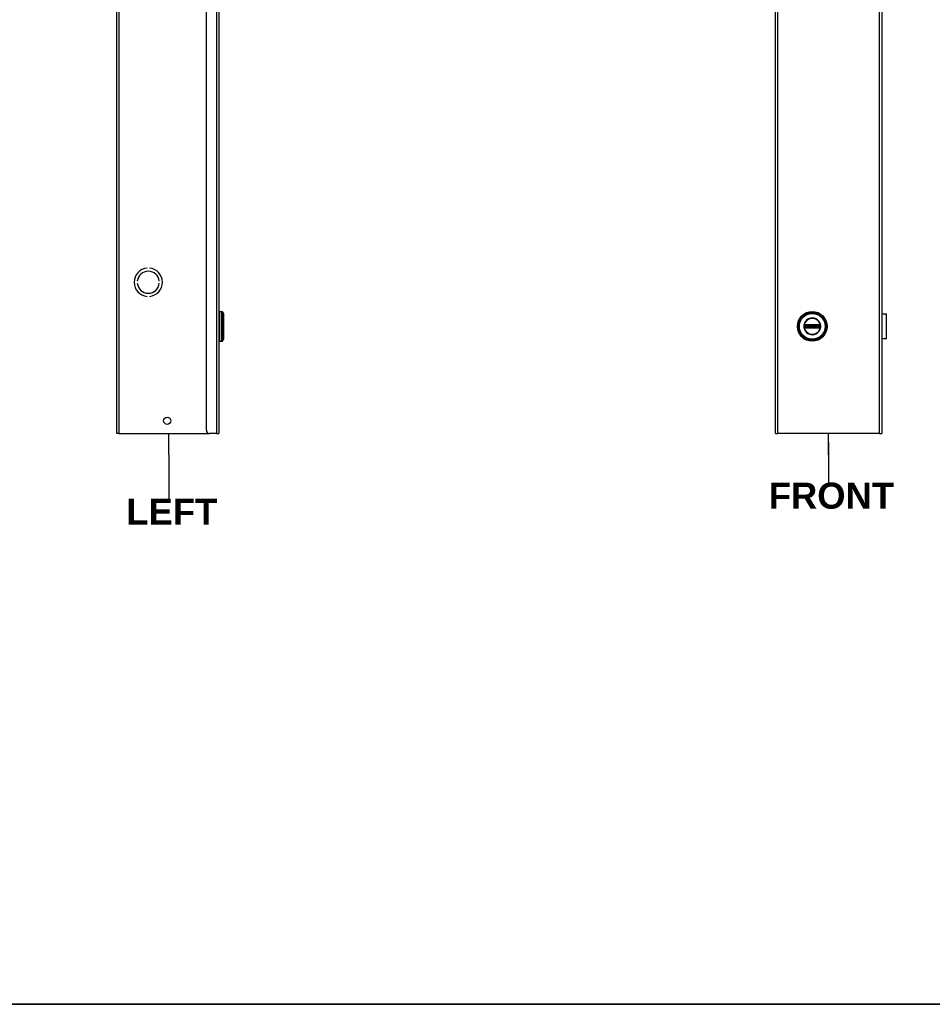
# Model space of a CAD drawing. Header units: inches. Extents: x 0 to 187, y -11 to 121.
# Tile 5 of 20: x 47 to 94, y 3 to 54. Entities that reach past the tile are written whole.
import ezdxf

# ---------------------------------------------------------------- set-up
doc = ezdxf.new("R2010")
doc.units = ezdxf.units.IN
doc.header["$LTSCALE"] = 11.188006
doc.header["$MEASUREMENT"] = 0
doc.layers.get('0').update_dxf_attribs({"lineweight": 25})
for name, color, linetype, lineweight in [('Sketch Geometry(ANSI)', 7, 'Continuous', 25), ('Symbols(ANSI)', 7, 'Continuous', 25), ('Visible Edges(ANSI)', 7, 'Continuous', 25), ('Visible Tangent Edges(ANSI)', 7, 'Continuous', 25)]:
    doc.layers.add(name, color=color, linetype=linetype, lineweight=lineweight)
doc.styles.add('Current-ANSI', font='arial.ttf')
doc.styles.add('Dimension-ANSI', font='arialbd.ttf')

# ---------------------------------------------------------------- blocks, each defined once
blk = doc.blocks.new('Datum Identifier1')
at = {"layer": 'Symbols(ANSI)', "color": 7, "linetype": 'Continuous', "lineweight": 25}
for p, q in [((7.9435, 2.7866), (7.9435, 2.885)), ((7.9435, 2.7866), (7.9435, 2.8446)), ((7.9435, 2.8446), (7.9435, 2.6605))]:
    blk.add_line(p, q, dxfattribs=at)
at = {"layer": 'Symbols(ANSI)', "color": 7, "insert": (7.6676, 2.5365), "char_height": 0.12, "attachment_point": 7, "style": 'Dimension-ANSI'}
blk.add_mtext('FRONT', dxfattribs=at)
blk = doc.blocks.new('Datum Identifier5')
at = {"layer": 'Symbols(ANSI)', "color": 7, "linetype": 'Continuous', "lineweight": 25}
for p, q in [((4.9036, 2.7866), (4.9036, 2.885)), ((4.9036, 2.7866), (4.9036, 2.7685)), ((4.9036, 2.7685), (4.9036, 2.5844))]:
    blk.add_line(p, q, dxfattribs=at)
at = {"layer": 'Symbols(ANSI)', "color": 7, "insert": (4.7076, 2.4644), "char_height": 0.12, "attachment_point": 7, "style": 'Dimension-ANSI'}
blk.add_mtext('LEFT', dxfattribs=at)
blk = doc.blocks.new('Borders 1_EXM - B (Inch)')
at = {"layer": 'Sketch Geometry(ANSI)', "linetype": 'Continuous', "lineweight": 35}
blk.add_line((0.5625, 0.2545), (16.4375, 0.2545), dxfattribs=at)
at = {"layer": 'Symbols(ANSI)', "color": 7, "style": 'Current-ANSI'}
blk.add_attdef('FILENAME_AND_PATH_001', (6.2084, 10.718), '', height=0.09, dxfattribs=at)

msp = doc.modelspace()

# ---------------------------------------------------------------- linework, layer by layer
at = {"layer": 'Visible Edges(ANSI)'}
for p, q in [((52.1752, 32.2775), (52.1752, 94.6106)), ((56.7918, 32.4398), (56.7918, 94.4483)), ((57.4411, 94.6106), (57.4411, 32.2775)), ((86.132, 32.2775), (86.132, 94.6106)), ((91.6121, 94.6106), (91.6121, 32.2775)), ((53.7336, 40.7967), (53.7336, 40.7965)), ((53.8634, 40.7965), (53.8634, 40.7967)), ((53.2329, 40.121), (53.2327, 40.121)), ((54.3643, 40.121), (54.3641, 40.121)), ((53.2327, 40.0172), (53.2329, 40.0172)), ((54.3641, 40.0172), (54.3643, 40.0172)), ((53.7336, 39.3417), (53.7336, 39.3415)), ((53.8634, 39.3415), (53.8634, 39.3417)), ((57.4667, 38.5634), (57.5843, 38.5634)), ((57.6763, 38.4622), (57.6763, 37.1309)), ((91.6121, 38.4356), (91.8534, 38.4356)), ((91.8534, 37.1575), (91.8534, 38.4356)), ((91.6152, 38.0394), (91.6121, 38.0394)), ((91.6121, 37.9895), (91.6152, 37.9895)), ((91.6152, 37.6035), (91.6121, 37.6035)), ((91.6152, 38.0394), (91.6152, 37.9895)), ((91.6152, 37.6035), (91.6152, 37.5537)), ((91.6121, 37.5537), (91.6152, 37.5537)), ((91.8534, 37.1575), (91.6121, 37.1575)), ((57.4667, 37.0296), (57.5843, 37.0296)), ((52.2869, 32.2775), (52.1752, 32.2775)), ((52.2869, 32.2775), (56.9541, 32.2775)), ((57.3294, 32.2775), (56.9541, 32.2775)), ((57.3294, 32.2775), (57.4411, 32.2775)), ((86.132, 32.2775), (86.2437, 32.2775)), ((91.5005, 32.2775), (86.2437, 32.2775)), ((91.5005, 32.2775), (91.6121, 32.2775))]:
    msp.add_line(p, q, dxfattribs=at)
for centre, radius in [((88.028, 37.7965), 0.7669), ((54.7725, 32.9268), 0.1825)]:
    msp.add_circle(centre, radius, dxfattribs=at)
for centre, radius, start, end in [((53.7985, 40.0691), 0.7305, 95.09969, 264.90031), ((53.7985, 40.0691), 0.7303, 95.1006, 264.8994), ((53.7985, 40.0691), 0.5681, 5.2458, 174.7542), ((53.7985, 40.0691), 0.568, 5.247, 174.753), ((53.7985, 40.0691), 0.7305, 275.09969, 84.90031), ((53.7985, 40.0691), 0.7303, 275.1006, 84.8994), ((53.7985, 40.0691), 0.5681, 185.2458, 354.7542), ((53.7985, 40.0691), 0.568, 185.247, 354.753), ((57.4667, 38.5379), 0.0256, 90, 180), ((57.5843, 38.5123), 0.0511, 14.29354, 90), ((57.6586, 38.5312), 0.0256, 194.29354, 244.1695), ((57.6252, 38.4622), 0.0511, 0, 64.1695), ((57.4667, 37.0552), 0.0256, 180, 270), ((57.5843, 37.0808), 0.0511, 270, 345.70646), ((57.6586, 37.0618), 0.0256, 115.8305, 165.70646), ((57.6252, 37.1309), 0.0511, 295.8305, 0), ((56.9541, 32.4398), 0.1623, 180, 270)]:
    msp.add_arc(centre, radius, start, end, dxfattribs=at)
at = {"layer": 'Visible Tangent Edges(ANSI)'}
for p, q in [((52.2869, 94.6106), (52.2869, 32.2775)), ((57.3294, 32.2775), (57.3294, 94.6106)), ((86.2437, 94.6106), (86.2437, 32.2775)), ((91.5005, 32.2775), (91.5005, 94.6106)), ((57.4667, 38.5634), (57.4667, 37.0296)), ((57.5843, 37.0296), (57.5843, 38.5634)), ((57.6338, 37.0681), (57.6338, 38.5249)), ((57.6474, 38.5082), (57.6474, 37.0848)), ((87.6066, 37.7965), (87.5945, 37.7965)), ((87.6171, 37.7356), (87.6256, 37.7426)), ((87.62, 37.8261), (87.6295, 37.8261)), ((87.62, 37.7669), (87.6295, 37.7669)), ((87.6234, 37.8473), (87.633, 37.8417)), ((87.633, 37.7513), (87.6234, 37.7458)), ((87.6266, 37.8655), (87.6321, 37.856)), ((87.6266, 37.7275), (87.6321, 37.7371)), ((87.6295, 37.7669), (87.6295, 37.8261)), ((87.6405, 37.8261), (87.6295, 37.8261)), ((87.6405, 37.7669), (87.6295, 37.7669)), ((87.6377, 37.8464), (87.6321, 37.856)), ((87.6321, 37.7371), (87.6377, 37.7467)), ((87.6405, 37.7669), (87.6405, 37.8261)), ((87.6405, 37.8261), (87.6441, 37.8225)), ((87.6441, 37.7705), (87.6405, 37.7669)), ((87.6438, 37.8703), (87.6439, 37.8592)), ((87.6439, 37.7339), (87.6438, 37.7228)), ((87.6569, 37.8225), (87.6441, 37.8225)), ((87.6441, 37.8225), (87.6441, 37.7705)), ((87.6441, 37.7705), (87.6569, 37.7705)), ((87.6533, 37.8704), (87.6533, 37.8592)), ((88.4027, 37.8704), (87.6533, 37.8704)), ((87.6533, 37.8592), (88.4027, 37.8592)), ((87.6533, 37.8592), (87.6533, 37.8499)), ((87.6533, 37.8499), (88.4027, 37.8499)), ((87.6533, 37.8389), (87.6533, 37.8499)), ((87.6533, 37.8389), (88.4027, 37.8389)), ((87.6569, 37.8353), (87.6533, 37.8389)), ((87.6533, 37.7542), (87.6569, 37.7578)), ((88.4027, 37.7542), (87.6533, 37.7542)), ((87.6533, 37.7432), (87.6533, 37.7542)), ((88.4027, 37.7432), (87.6533, 37.7432)), ((87.6533, 37.7338), (87.6533, 37.7432)), ((87.6533, 37.7338), (87.6533, 37.7227)), ((88.4027, 37.7338), (87.6533, 37.7338)), ((87.6533, 37.7227), (88.4027, 37.7227)), ((88.3991, 37.8353), (87.6569, 37.8353)), ((87.6569, 37.8353), (87.6569, 37.8225)), ((87.6569, 37.8225), (88.3991, 37.8225)), ((87.6569, 37.7705), (87.6569, 37.8225)), ((88.3991, 37.7705), (87.6569, 37.7705)), ((87.6569, 37.7705), (87.6569, 37.7578)), ((87.6569, 37.7578), (88.3991, 37.7578)), ((88.4027, 37.8389), (88.3991, 37.8353)), ((88.3991, 37.8225), (88.3991, 37.8353)), ((88.3991, 37.8225), (88.3991, 37.7705)), ((88.4119, 37.8225), (88.3991, 37.8225)), ((88.3991, 37.7578), (88.3991, 37.7705)), ((88.3991, 37.7705), (88.4119, 37.7705)), ((88.3991, 37.7578), (88.4027, 37.7542)), ((88.4027, 37.8704), (88.4027, 37.8592)), ((88.4027, 37.8592), (88.4027, 37.8499)), ((88.4027, 37.8389), (88.4027, 37.8499)), ((88.4027, 37.7432), (88.4027, 37.7542)), ((88.4027, 37.7338), (88.4027, 37.7432)), ((88.4027, 37.7338), (88.4027, 37.7227)), ((88.4119, 37.8225), (88.4155, 37.8261)), ((88.4119, 37.7705), (88.4119, 37.8225)), ((88.4155, 37.7669), (88.4119, 37.7705)), ((88.4122, 37.8703), (88.412, 37.8592)), ((88.412, 37.7339), (88.4122, 37.7228)), ((88.4264, 37.8261), (88.4155, 37.8261)), ((88.4155, 37.8261), (88.4155, 37.7669)), ((88.4264, 37.7669), (88.4155, 37.7669)), ((88.4238, 37.856), (88.4183, 37.8464)), ((88.4183, 37.7467), (88.4238, 37.7371)), ((88.4229, 37.8417), (88.4326, 37.8473)), ((88.4326, 37.7458), (88.4229, 37.7513)), ((88.4238, 37.856), (88.4294, 37.8655)), ((88.4238, 37.7371), (88.4294, 37.7275)), ((88.436, 37.8261), (88.4264, 37.8261)), ((88.4264, 37.8261), (88.4264, 37.7669)), ((88.436, 37.7669), (88.4264, 37.7669)), ((88.4389, 37.8574), (88.4303, 37.8504)), ((88.4303, 37.7426), (88.4389, 37.7356)), ((91.6152, 37.9895), (91.6152, 37.6035))]:
    msp.add_line(p, q, dxfattribs=at)
at = {"layer": 'Visible Tangent Edges(ANSI)', "flags": 128}
for points in [[(87.5945, 37.7965), (87.6034, 37.7094), (87.6296, 37.6256), (87.6722, 37.549), (87.7294, 37.4823), (87.7987, 37.4287), (87.8775, 37.39), (87.9624, 37.3682), (88.0499, 37.3641), (88.1366, 37.3773), (88.219, 37.4075), (88.2934, 37.454), (88.3568, 37.5146), (88.4069, 37.5865), (88.4416, 37.667), (88.4592, 37.7531), (88.4589, 37.8408), (88.4413, 37.9266), (88.4068, 38.0073), (88.3564, 38.0792), (88.2927, 38.1396), (88.2184, 38.1859), (88.1362, 38.2162), (88.0494, 38.2293), (87.9617, 38.2249), (87.8767, 38.2027), (87.7981, 38.1639), (87.7289, 38.1103), (87.6719, 38.0436), (87.6294, 37.9669), (87.6033, 37.8834), (87.5945, 37.7965)], [(87.6066, 37.7965), (87.6151, 37.881), (87.6405, 37.9622), (87.6818, 38.0368), (87.7372, 38.1015), (87.8045, 38.1537), (87.8809, 38.1914), (87.9635, 38.213), (88.0488, 38.2173), (88.1332, 38.2045), (88.2131, 38.1751), (88.2853, 38.13), (88.3473, 38.0714), (88.3963, 38.0014), (88.4298, 37.923), (88.4469, 37.8395), (88.4472, 37.7543), (88.4301, 37.6706), (88.3963, 37.5924), (88.3476, 37.5225), (88.2861, 37.4635), (88.2137, 37.4183), (88.1336, 37.3889), (88.0493, 37.3761), (87.9642, 37.3802), (87.8817, 37.4013), (87.8051, 37.4389), (87.7377, 37.4911), (87.6821, 37.5559), (87.6407, 37.6303), (87.6152, 37.7118), (87.6066, 37.7965)], [(87.612, 37.8259), (87.6119, 37.8235), (87.6118, 37.821), (87.6117, 37.8186), (87.6116, 37.8161), (87.6116, 37.8137), (87.6115, 37.8112), (87.6115, 37.8088), (87.6114, 37.8063), (87.6114, 37.8039), (87.6114, 37.8014), (87.6114, 37.799), (87.6113, 37.7965), (87.6114, 37.7941), (87.6114, 37.7916), (87.6114, 37.7892), (87.6114, 37.7867), (87.6115, 37.7843), (87.6115, 37.7818), (87.6116, 37.7794), (87.6116, 37.7769), (87.6117, 37.7745), (87.6118, 37.772), (87.6119, 37.7696), (87.612, 37.7672)], [(87.6125, 37.8353), (87.6125, 37.8349), (87.6124, 37.8345), (87.6124, 37.8341), (87.6124, 37.8337), (87.6124, 37.8333), (87.6123, 37.8329), (87.6123, 37.8325), (87.6123, 37.8322), (87.6123, 37.8318), (87.6122, 37.8314), (87.6122, 37.831), (87.6122, 37.8306), (87.6122, 37.8302), (87.6122, 37.8298), (87.6121, 37.8294), (87.6121, 37.829), (87.6121, 37.8286), (87.6121, 37.8283), (87.6121, 37.8279), (87.612, 37.8275), (87.612, 37.8271), (87.612, 37.8267), (87.612, 37.8263), (87.612, 37.8259)], [(87.612, 37.7672), (87.612, 37.7668), (87.612, 37.7664), (87.612, 37.766), (87.612, 37.7656), (87.6121, 37.7652), (87.6121, 37.7648), (87.6121, 37.7644), (87.6121, 37.764), (87.6121, 37.7637), (87.6122, 37.7633), (87.6122, 37.7629), (87.6122, 37.7625), (87.6122, 37.7621), (87.6122, 37.7617), (87.6123, 37.7613), (87.6123, 37.7609), (87.6123, 37.7605), (87.6123, 37.7601), (87.6124, 37.7598), (87.6124, 37.7594), (87.6124, 37.759), (87.6124, 37.7586), (87.6125, 37.7582), (87.6125, 37.7578)], [(87.6155, 37.8526), (87.6153, 37.852), (87.6151, 37.8513), (87.615, 37.8506), (87.6148, 37.8499), (87.6146, 37.8492), (87.6144, 37.8485), (87.6143, 37.8478), (87.6141, 37.8471), (87.614, 37.8464), (87.6138, 37.8457), (87.6137, 37.845), (87.6135, 37.8442), (87.6134, 37.8435), (87.6133, 37.8428), (87.6132, 37.842), (87.6131, 37.8413), (87.613, 37.8405), (87.6129, 37.8398), (87.6128, 37.839), (87.6127, 37.8383), (87.6126, 37.8375), (87.6126, 37.8368), (87.6125, 37.836), (87.6125, 37.8353)], [(87.6125, 37.7578), (87.6125, 37.7571), (87.6126, 37.7563), (87.6126, 37.7556), (87.6127, 37.7548), (87.6128, 37.7541), (87.6129, 37.7533), (87.613, 37.7526), (87.6131, 37.7518), (87.6132, 37.7511), (87.6133, 37.7503), (87.6134, 37.7496), (87.6136, 37.7489), (87.6137, 37.7481), (87.6138, 37.7474), (87.614, 37.7467), (87.6141, 37.746), (87.6143, 37.7453), (87.6144, 37.7445), (87.6146, 37.7438), (87.6148, 37.7432), (87.615, 37.7425), (87.6151, 37.7418), (87.6153, 37.7411), (87.6155, 37.7404)], [(87.6171, 37.8574), (87.617, 37.8572), (87.6169, 37.8571), (87.6169, 37.8569), (87.6168, 37.8567), (87.6167, 37.8565), (87.6167, 37.8563), (87.6166, 37.8561), (87.6165, 37.8559), (87.6165, 37.8557), (87.6164, 37.8555), (87.6163, 37.8553), (87.6163, 37.8551), (87.6162, 37.8549), (87.6161, 37.8547), (87.6161, 37.8545), (87.616, 37.8543), (87.6159, 37.8541), (87.6159, 37.8539), (87.6158, 37.8537), (87.6158, 37.8535), (87.6157, 37.8533), (87.6156, 37.8531), (87.6156, 37.8529), (87.6155, 37.8526)], [(87.6155, 37.7404), (87.6156, 37.7402), (87.6156, 37.74), (87.6157, 37.7398), (87.6158, 37.7396), (87.6158, 37.7394), (87.6159, 37.7392), (87.6159, 37.739), (87.616, 37.7388), (87.6161, 37.7386), (87.6161, 37.7384), (87.6162, 37.7382), (87.6163, 37.738), (87.6163, 37.7378), (87.6164, 37.7376), (87.6165, 37.7374), (87.6165, 37.7372), (87.6166, 37.737), (87.6167, 37.7368), (87.6167, 37.7366), (87.6168, 37.7364), (87.6169, 37.7362), (87.6169, 37.736), (87.617, 37.7358), (87.6171, 37.7356)], [(87.6266, 37.8655), (87.6261, 37.8653), (87.6257, 37.865), (87.6253, 37.8647), (87.6248, 37.8644), (87.6244, 37.8641), (87.6239, 37.8638), (87.6235, 37.8635), (87.6231, 37.8632), (87.6227, 37.8629), (87.6223, 37.8626), (87.6219, 37.8623), (87.6215, 37.8619), (87.6211, 37.8616), (87.6207, 37.8612), (87.6203, 37.8609), (87.6199, 37.8605), (87.6195, 37.8601), (87.6192, 37.8598), (87.6188, 37.8594), (87.6184, 37.859), (87.6181, 37.8586), (87.6178, 37.8582), (87.6174, 37.8578), (87.6171, 37.8574)], [(87.6171, 37.7356), (87.6174, 37.7352), (87.6177, 37.7348), (87.6181, 37.7344), (87.6184, 37.7341), (87.6188, 37.7337), (87.6192, 37.7333), (87.6195, 37.7329), (87.6199, 37.7326), (87.6203, 37.7322), (87.6207, 37.7319), (87.6211, 37.7315), (87.6215, 37.7312), (87.6219, 37.7308), (87.6223, 37.7305), (87.6227, 37.7302), (87.6231, 37.7299), (87.6235, 37.7295), (87.6239, 37.7292), (87.6244, 37.7289), (87.6248, 37.7286), (87.6253, 37.7284), (87.6257, 37.7281), (87.6261, 37.7278), (87.6266, 37.7275)], [(87.62, 37.8355), (87.62, 37.836), (87.62, 37.8365), (87.6201, 37.837), (87.6201, 37.8376), (87.6201, 37.8381), (87.6202, 37.8386), (87.6203, 37.8391), (87.6204, 37.8396), (87.6205, 37.8401), (87.6206, 37.8407), (87.6207, 37.8412), (87.6209, 37.8417), (87.621, 37.8422), (87.6212, 37.8426), (87.6214, 37.8431), (87.6216, 37.8436), (87.6218, 37.8441), (87.622, 37.8446), (87.6222, 37.845), (87.6224, 37.8455), (87.6227, 37.846), (87.6229, 37.8464), (87.6232, 37.8469), (87.6234, 37.8473)], [(87.62, 37.8261), (87.62, 37.8265), (87.62, 37.8269), (87.62, 37.8273), (87.62, 37.8277), (87.62, 37.8281), (87.62, 37.8284), (87.62, 37.8288), (87.62, 37.8292), (87.62, 37.8296), (87.62, 37.83), (87.62, 37.8304), (87.62, 37.8307), (87.62, 37.8311), (87.62, 37.8315), (87.62, 37.8319), (87.62, 37.8323), (87.62, 37.8327), (87.62, 37.8331), (87.62, 37.8335), (87.62, 37.8339), (87.62, 37.8343), (87.62, 37.8347), (87.62, 37.8351), (87.62, 37.8355)], [(87.62, 37.7669), (87.62, 37.7694), (87.62, 37.7719), (87.6201, 37.7743), (87.6201, 37.7768), (87.6201, 37.7793), (87.6201, 37.7817), (87.6201, 37.7842), (87.6201, 37.7867), (87.6201, 37.7891), (87.6201, 37.7916), (87.6201, 37.7941), (87.6201, 37.7965), (87.6201, 37.799), (87.6201, 37.8015), (87.6201, 37.8039), (87.6201, 37.8064), (87.6201, 37.8089), (87.6201, 37.8113), (87.6201, 37.8138), (87.6201, 37.8163), (87.6201, 37.8187), (87.62, 37.8212), (87.62, 37.8237), (87.62, 37.8261)], [(87.62, 37.7576), (87.62, 37.758), (87.62, 37.7584), (87.62, 37.7588), (87.62, 37.7592), (87.62, 37.7596), (87.62, 37.76), (87.62, 37.7604), (87.62, 37.7608), (87.62, 37.7612), (87.62, 37.7616), (87.62, 37.7619), (87.62, 37.7623), (87.62, 37.7627), (87.62, 37.7631), (87.62, 37.7635), (87.62, 37.7639), (87.62, 37.7643), (87.62, 37.7646), (87.62, 37.765), (87.62, 37.7654), (87.62, 37.7658), (87.62, 37.7662), (87.62, 37.7666), (87.62, 37.7669)], [(87.6234, 37.7458), (87.6232, 37.7462), (87.6229, 37.7467), (87.6227, 37.7471), (87.6224, 37.7476), (87.6222, 37.748), (87.622, 37.7485), (87.6218, 37.749), (87.6216, 37.7495), (87.6214, 37.75), (87.6212, 37.7504), (87.6211, 37.7509), (87.6209, 37.7514), (87.6208, 37.7519), (87.6206, 37.7524), (87.6205, 37.7529), (87.6204, 37.7535), (87.6203, 37.754), (87.6202, 37.7545), (87.6202, 37.755), (87.6201, 37.7555), (87.6201, 37.756), (87.62, 37.7566), (87.62, 37.7571), (87.62, 37.7576)], [(87.6234, 37.8473), (87.6235, 37.8474), (87.6236, 37.8476), (87.6237, 37.8477), (87.6238, 37.8478), (87.6238, 37.848), (87.6239, 37.8481), (87.624, 37.8482), (87.6241, 37.8484), (87.6242, 37.8485), (87.6243, 37.8486), (87.6244, 37.8488), (87.6245, 37.8489), (87.6246, 37.849), (87.6247, 37.8492), (87.6248, 37.8493), (87.6249, 37.8494), (87.6249, 37.8496), (87.625, 37.8497), (87.6251, 37.8498), (87.6252, 37.8499), (87.6253, 37.8501), (87.6254, 37.8502), (87.6255, 37.8503), (87.6256, 37.8504)], [(87.6256, 37.7426), (87.6255, 37.7428), (87.6254, 37.7429), (87.6253, 37.743), (87.6252, 37.7431), (87.6251, 37.7433), (87.625, 37.7434), (87.6249, 37.7435), (87.6249, 37.7437), (87.6248, 37.7438), (87.6247, 37.7439), (87.6246, 37.744), (87.6245, 37.7442), (87.6244, 37.7443), (87.6243, 37.7444), (87.6242, 37.7446), (87.6241, 37.7447), (87.624, 37.7448), (87.6239, 37.745), (87.6238, 37.7451), (87.6238, 37.7452), (87.6237, 37.7454), (87.6236, 37.7455), (87.6235, 37.7456), (87.6234, 37.7458)], [(87.6256, 37.8504), (87.6259, 37.8507), (87.6261, 37.851), (87.6263, 37.8512), (87.6266, 37.8515), (87.6268, 37.8518), (87.6271, 37.852), (87.6273, 37.8523), (87.6276, 37.8525), (87.6278, 37.8528), (87.6281, 37.853), (87.6284, 37.8533), (87.6286, 37.8535), (87.6289, 37.8537), (87.6292, 37.8539), (87.6295, 37.8542), (87.6298, 37.8544), (87.63, 37.8546), (87.6303, 37.8548), (87.6306, 37.855), (87.6309, 37.8552), (87.6312, 37.8554), (87.6315, 37.8556), (87.6318, 37.8558), (87.6321, 37.856)], [(87.6321, 37.7371), (87.6318, 37.7373), (87.6315, 37.7375), (87.6312, 37.7377), (87.6309, 37.7379), (87.6306, 37.7381), (87.6303, 37.7383), (87.63, 37.7385), (87.6298, 37.7387), (87.6295, 37.7389), (87.6292, 37.7391), (87.6289, 37.7394), (87.6286, 37.7396), (87.6284, 37.7398), (87.6281, 37.7401), (87.6278, 37.7403), (87.6276, 37.7406), (87.6273, 37.7408), (87.6271, 37.7411), (87.6268, 37.7413), (87.6266, 37.7416), (87.6263, 37.7418), (87.6261, 37.7421), (87.6259, 37.7424), (87.6256, 37.7426)], [(87.6438, 37.8703), (87.643, 37.8703), (87.6423, 37.8702), (87.6415, 37.8702), (87.6408, 37.8701), (87.64, 37.87), (87.6393, 37.8699), (87.6385, 37.8698), (87.6378, 37.8697), (87.6371, 37.8695), (87.6363, 37.8694), (87.6356, 37.8692), (87.6349, 37.869), (87.6341, 37.8688), (87.6334, 37.8686), (87.6327, 37.8683), (87.632, 37.8681), (87.6313, 37.8678), (87.6306, 37.8675), (87.6299, 37.8672), (87.6292, 37.8669), (87.6286, 37.8666), (87.6279, 37.8663), (87.6272, 37.8659), (87.6266, 37.8655)], [(87.6266, 37.7275), (87.6272, 37.7272), (87.6279, 37.7268), (87.6286, 37.7265), (87.6292, 37.7262), (87.6299, 37.7258), (87.6306, 37.7255), (87.6313, 37.7253), (87.632, 37.725), (87.6327, 37.7247), (87.6334, 37.7245), (87.6342, 37.7243), (87.6349, 37.7241), (87.6356, 37.7239), (87.6363, 37.7237), (87.6371, 37.7236), (87.6378, 37.7234), (87.6386, 37.7233), (87.6393, 37.7232), (87.64, 37.7231), (87.6408, 37.723), (87.6415, 37.7229), (87.6423, 37.7229), (87.643, 37.7228), (87.6438, 37.7228)], [(87.6295, 37.8261), (87.6295, 37.8266), (87.6295, 37.827), (87.6295, 37.8274), (87.6296, 37.8278), (87.6296, 37.8282), (87.6296, 37.8286), (87.6296, 37.829), (87.6297, 37.8294), (87.6297, 37.8298), (87.6297, 37.8303), (87.6298, 37.8307), (87.6298, 37.8311), (87.6298, 37.8315), (87.6299, 37.8319), (87.6299, 37.8322), (87.63, 37.8326), (87.6301, 37.833), (87.6301, 37.8334), (87.6302, 37.8338), (87.6302, 37.8342), (87.6303, 37.8346), (87.6304, 37.8349), (87.6304, 37.8353), (87.6305, 37.8357)], [(87.6305, 37.7574), (87.6304, 37.7578), (87.6304, 37.7582), (87.6303, 37.7585), (87.6302, 37.7589), (87.6302, 37.7593), (87.6301, 37.7597), (87.6301, 37.7601), (87.63, 37.7604), (87.6299, 37.7608), (87.6299, 37.7612), (87.6298, 37.7616), (87.6298, 37.762), (87.6298, 37.7624), (87.6297, 37.7628), (87.6297, 37.7632), (87.6297, 37.7636), (87.6296, 37.764), (87.6296, 37.7645), (87.6296, 37.7649), (87.6296, 37.7653), (87.6295, 37.7657), (87.6295, 37.7661), (87.6295, 37.7665), (87.6295, 37.7669)], [(87.6305, 37.8357), (87.6306, 37.8359), (87.6306, 37.8362), (87.6307, 37.8365), (87.6308, 37.8367), (87.6308, 37.837), (87.6309, 37.8373), (87.631, 37.8375), (87.6311, 37.8378), (87.6312, 37.838), (87.6313, 37.8383), (87.6314, 37.8386), (87.6315, 37.8388), (87.6316, 37.8391), (87.6317, 37.8393), (87.6318, 37.8396), (87.6319, 37.8398), (87.6321, 37.8401), (87.6322, 37.8403), (87.6323, 37.8406), (87.6325, 37.8408), (87.6326, 37.841), (87.6327, 37.8413), (87.6329, 37.8415), (87.633, 37.8417)], [(87.633, 37.7513), (87.6329, 37.7516), (87.6327, 37.7518), (87.6326, 37.752), (87.6325, 37.7523), (87.6323, 37.7525), (87.6322, 37.7528), (87.6321, 37.753), (87.6319, 37.7533), (87.6318, 37.7535), (87.6317, 37.7538), (87.6316, 37.754), (87.6315, 37.7543), (87.6314, 37.7545), (87.6313, 37.7548), (87.6312, 37.755), (87.6311, 37.7553), (87.631, 37.7556), (87.6309, 37.7558), (87.6308, 37.7561), (87.6308, 37.7563), (87.6307, 37.7566), (87.6306, 37.7569), (87.6306, 37.7571), (87.6305, 37.7574)], [(87.6321, 37.856), (87.6326, 37.8562), (87.633, 37.8565), (87.6335, 37.8567), (87.634, 37.8569), (87.6344, 37.8571), (87.6349, 37.8573), (87.6354, 37.8575), (87.6358, 37.8577), (87.6363, 37.8579), (87.6368, 37.858), (87.6373, 37.8582), (87.6378, 37.8583), (87.6383, 37.8585), (87.6388, 37.8586), (87.6393, 37.8587), (87.6398, 37.8588), (87.6403, 37.8589), (87.6408, 37.859), (87.6414, 37.859), (87.6419, 37.8591), (87.6424, 37.8591), (87.6429, 37.8592), (87.6434, 37.8592), (87.6439, 37.8592)], [(87.6439, 37.7339), (87.6434, 37.7339), (87.6429, 37.7339), (87.6424, 37.734), (87.6419, 37.734), (87.6414, 37.7341), (87.6409, 37.7341), (87.6403, 37.7342), (87.6398, 37.7343), (87.6393, 37.7344), (87.6388, 37.7345), (87.6383, 37.7346), (87.6378, 37.7348), (87.6373, 37.7349), (87.6368, 37.735), (87.6363, 37.7352), (87.6359, 37.7354), (87.6354, 37.7356), (87.6349, 37.7358), (87.6344, 37.736), (87.634, 37.7362), (87.6335, 37.7364), (87.633, 37.7366), (87.6326, 37.7369), (87.6321, 37.7371)], [(87.6377, 37.8464), (87.6379, 37.8465), (87.6382, 37.8467), (87.6384, 37.8468), (87.6386, 37.847), (87.6389, 37.8471), (87.6391, 37.8472), (87.6394, 37.8474), (87.6396, 37.8475), (87.6399, 37.8476), (87.6401, 37.8477), (87.6404, 37.8478), (87.6406, 37.8479), (87.6409, 37.8481), (87.6411, 37.8481), (87.6414, 37.8482), (87.6416, 37.8483), (87.6419, 37.8484), (87.6422, 37.8485), (87.6424, 37.8486), (87.6427, 37.8487), (87.643, 37.8487), (87.6432, 37.8488), (87.6435, 37.8489), (87.6438, 37.8489)], [(87.6438, 37.7442), (87.6435, 37.7442), (87.6432, 37.7443), (87.643, 37.7444), (87.6427, 37.7444), (87.6424, 37.7445), (87.6422, 37.7446), (87.6419, 37.7447), (87.6416, 37.7447), (87.6414, 37.7448), (87.6411, 37.7449), (87.6409, 37.745), (87.6406, 37.7451), (87.6404, 37.7452), (87.6401, 37.7454), (87.6399, 37.7455), (87.6396, 37.7456), (87.6394, 37.7457), (87.6391, 37.7458), (87.6389, 37.746), (87.6386, 37.7461), (87.6384, 37.7463), (87.6382, 37.7464), (87.6379, 37.7465), (87.6377, 37.7467)], [(87.6533, 37.8704), (87.6529, 37.8704), (87.6525, 37.8704), (87.6521, 37.8704), (87.6517, 37.8704), (87.6513, 37.8704), (87.6509, 37.8704), (87.6505, 37.8704), (87.6501, 37.8704), (87.6497, 37.8704), (87.6493, 37.8704), (87.6489, 37.8703), (87.6485, 37.8703), (87.6481, 37.8703), (87.6477, 37.8703), (87.6473, 37.8703), (87.6469, 37.8703), (87.6466, 37.8703), (87.6462, 37.8703), (87.6458, 37.8703), (87.6454, 37.8703), (87.645, 37.8703), (87.6446, 37.8703), (87.6442, 37.8703), (87.6438, 37.8703)], [(87.6438, 37.8489), (87.6441, 37.849), (87.6445, 37.849), (87.6449, 37.8491), (87.6453, 37.8492), (87.6456, 37.8492), (87.646, 37.8493), (87.6464, 37.8494), (87.6468, 37.8494), (87.6472, 37.8495), (87.6476, 37.8495), (87.648, 37.8496), (87.6484, 37.8496), (87.6488, 37.8497), (87.6492, 37.8497), (87.6496, 37.8497), (87.65, 37.8498), (87.6504, 37.8498), (87.6508, 37.8498), (87.6512, 37.8498), (87.6516, 37.8499), (87.652, 37.8499), (87.6525, 37.8499), (87.6529, 37.8499), (87.6533, 37.8499)], [(87.6533, 37.7432), (87.6529, 37.7432), (87.6525, 37.7432), (87.652, 37.7432), (87.6516, 37.7432), (87.6512, 37.7432), (87.6508, 37.7433), (87.6504, 37.7433), (87.65, 37.7433), (87.6496, 37.7433), (87.6492, 37.7434), (87.6488, 37.7434), (87.6484, 37.7435), (87.648, 37.7435), (87.6476, 37.7436), (87.6472, 37.7436), (87.6468, 37.7437), (87.6464, 37.7437), (87.646, 37.7438), (87.6456, 37.7438), (87.6453, 37.7439), (87.6449, 37.744), (87.6445, 37.744), (87.6441, 37.7441), (87.6438, 37.7442)], [(87.6438, 37.7228), (87.6442, 37.7228), (87.6446, 37.7228), (87.645, 37.7228), (87.6454, 37.7228), (87.6458, 37.7228), (87.6462, 37.7228), (87.6466, 37.7228), (87.6469, 37.7228), (87.6473, 37.7228), (87.6477, 37.7227), (87.6481, 37.7227), (87.6485, 37.7227), (87.6489, 37.7227), (87.6493, 37.7227), (87.6497, 37.7227), (87.6501, 37.7227), (87.6505, 37.7227), (87.6509, 37.7227), (87.6513, 37.7227), (87.6517, 37.7227), (87.6521, 37.7227), (87.6525, 37.7227), (87.6529, 37.7227), (87.6533, 37.7227)], [(87.6439, 37.8592), (87.6443, 37.8592), (87.6447, 37.8592), (87.6451, 37.8592), (87.6455, 37.8592), (87.6459, 37.8592), (87.6463, 37.8592), (87.6467, 37.8592), (87.6471, 37.8592), (87.6475, 37.8592), (87.6479, 37.8592), (87.6483, 37.8592), (87.6487, 37.8592), (87.6491, 37.8592), (87.6495, 37.8592), (87.6498, 37.8592), (87.6502, 37.8592), (87.6506, 37.8592), (87.651, 37.8592), (87.6514, 37.8592), (87.6518, 37.8592), (87.6521, 37.8592), (87.6525, 37.8592), (87.6529, 37.8592), (87.6533, 37.8592)], [(87.6533, 37.7338), (87.6529, 37.7338), (87.6525, 37.7338), (87.6521, 37.7338), (87.6518, 37.7338), (87.6514, 37.7338), (87.651, 37.7338), (87.6506, 37.7338), (87.6502, 37.7338), (87.6498, 37.7339), (87.6495, 37.7339), (87.6491, 37.7339), (87.6487, 37.7339), (87.6483, 37.7339), (87.6479, 37.7339), (87.6475, 37.7339), (87.6471, 37.7339), (87.6467, 37.7339), (87.6463, 37.7339), (87.6459, 37.7339), (87.6455, 37.7339), (87.6451, 37.7339), (87.6447, 37.7339), (87.6443, 37.7339), (87.6439, 37.7339)], [(88.4122, 37.8703), (88.4118, 37.8703), (88.4114, 37.8703), (88.411, 37.8703), (88.4106, 37.8703), (88.4102, 37.8703), (88.4098, 37.8703), (88.4094, 37.8703), (88.409, 37.8703), (88.4086, 37.8703), (88.4082, 37.8703), (88.4078, 37.8703), (88.4074, 37.8703), (88.407, 37.8703), (88.4067, 37.8704), (88.4063, 37.8704), (88.4059, 37.8704), (88.4055, 37.8704), (88.4051, 37.8704), (88.4047, 37.8704), (88.4043, 37.8704), (88.4039, 37.8704), (88.4035, 37.8704), (88.4031, 37.8704), (88.4027, 37.8704)], [(88.4027, 37.8592), (88.4031, 37.8592), (88.4035, 37.8592), (88.4038, 37.8592), (88.4042, 37.8592), (88.4046, 37.8592), (88.405, 37.8592), (88.4054, 37.8592), (88.4058, 37.8592), (88.4061, 37.8592), (88.4065, 37.8592), (88.4069, 37.8592), (88.4073, 37.8592), (88.4077, 37.8592), (88.4081, 37.8592), (88.4085, 37.8592), (88.4089, 37.8592), (88.4092, 37.8592), (88.4096, 37.8592), (88.41, 37.8592), (88.4104, 37.8592), (88.4108, 37.8592), (88.4112, 37.8592), (88.4116, 37.8592), (88.412, 37.8592)], [(88.4027, 37.8499), (88.4031, 37.8499), (88.4035, 37.8499), (88.4039, 37.8499), (88.4043, 37.8499), (88.4048, 37.8498), (88.4052, 37.8498), (88.4056, 37.8498), (88.406, 37.8498), (88.4064, 37.8497), (88.4068, 37.8497), (88.4072, 37.8497), (88.4076, 37.8496), (88.408, 37.8496), (88.4084, 37.8495), (88.4088, 37.8495), (88.4092, 37.8494), (88.4096, 37.8494), (88.41, 37.8493), (88.4103, 37.8492), (88.4107, 37.8492), (88.4111, 37.8491), (88.4115, 37.849), (88.4118, 37.849), (88.4122, 37.8489)], [(88.4122, 37.7442), (88.4118, 37.7441), (88.4115, 37.744), (88.4111, 37.744), (88.4107, 37.7439), (88.4103, 37.7438), (88.41, 37.7438), (88.4096, 37.7437), (88.4092, 37.7437), (88.4088, 37.7436), (88.4084, 37.7435), (88.408, 37.7435), (88.4076, 37.7435), (88.4072, 37.7434), (88.4068, 37.7434), (88.4064, 37.7433), (88.406, 37.7433), (88.4056, 37.7433), (88.4052, 37.7433), (88.4048, 37.7432), (88.4043, 37.7432), (88.4039, 37.7432), (88.4035, 37.7432), (88.4031, 37.7432), (88.4027, 37.7432)], [(88.412, 37.7339), (88.4116, 37.7339), (88.4112, 37.7339), (88.4108, 37.7339), (88.4104, 37.7339), (88.41, 37.7339), (88.4096, 37.7339), (88.4092, 37.7339), (88.4089, 37.7339), (88.4085, 37.7339), (88.4081, 37.7339), (88.4077, 37.7339), (88.4073, 37.7339), (88.4069, 37.7339), (88.4065, 37.7339), (88.4061, 37.7339), (88.4058, 37.7338), (88.4054, 37.7338), (88.405, 37.7338), (88.4046, 37.7338), (88.4042, 37.7338), (88.4038, 37.7338), (88.4035, 37.7338), (88.4031, 37.7338), (88.4027, 37.7338)], [(88.4027, 37.7227), (88.4031, 37.7227), (88.4035, 37.7227), (88.4039, 37.7227), (88.4043, 37.7227), (88.4047, 37.7227), (88.4051, 37.7227), (88.4055, 37.7227), (88.4059, 37.7227), (88.4063, 37.7227), (88.4067, 37.7227), (88.407, 37.7227), (88.4074, 37.7227), (88.4078, 37.7227), (88.4082, 37.7227), (88.4086, 37.7228), (88.409, 37.7228), (88.4094, 37.7228), (88.4098, 37.7228), (88.4102, 37.7228), (88.4106, 37.7228), (88.411, 37.7228), (88.4114, 37.7228), (88.4118, 37.7228), (88.4122, 37.7228)], [(88.412, 37.8592), (88.4126, 37.8592), (88.4131, 37.8592), (88.4136, 37.8591), (88.4141, 37.8591), (88.4146, 37.859), (88.4151, 37.859), (88.4156, 37.8589), (88.4162, 37.8588), (88.4167, 37.8587), (88.4172, 37.8586), (88.4177, 37.8585), (88.4182, 37.8583), (88.4187, 37.8582), (88.4192, 37.858), (88.4196, 37.8579), (88.4201, 37.8577), (88.4206, 37.8575), (88.4211, 37.8573), (88.4216, 37.8571), (88.422, 37.8569), (88.4225, 37.8567), (88.4229, 37.8565), (88.4234, 37.8562), (88.4238, 37.856)], [(88.4238, 37.7371), (88.4234, 37.7369), (88.4229, 37.7366), (88.4225, 37.7364), (88.422, 37.7362), (88.4216, 37.736), (88.4211, 37.7358), (88.4206, 37.7356), (88.4201, 37.7354), (88.4197, 37.7352), (88.4192, 37.735), (88.4187, 37.7349), (88.4182, 37.7347), (88.4177, 37.7346), (88.4172, 37.7345), (88.4167, 37.7344), (88.4162, 37.7343), (88.4156, 37.7342), (88.4151, 37.7341), (88.4146, 37.7341), (88.4141, 37.734), (88.4136, 37.734), (88.4131, 37.7339), (88.4126, 37.7339), (88.412, 37.7339)], [(88.4294, 37.8655), (88.4287, 37.8659), (88.4281, 37.8663), (88.4274, 37.8666), (88.4267, 37.8669), (88.4261, 37.8672), (88.4254, 37.8675), (88.4247, 37.8678), (88.424, 37.8681), (88.4233, 37.8683), (88.4225, 37.8686), (88.4218, 37.8688), (88.4211, 37.869), (88.4204, 37.8692), (88.4197, 37.8694), (88.4189, 37.8695), (88.4182, 37.8697), (88.4174, 37.8698), (88.4167, 37.8699), (88.4159, 37.87), (88.4152, 37.8701), (88.4145, 37.8702), (88.4137, 37.8702), (88.4129, 37.8703), (88.4122, 37.8703)], [(88.4122, 37.8489), (88.4125, 37.8489), (88.4128, 37.8488), (88.413, 37.8487), (88.4133, 37.8487), (88.4135, 37.8486), (88.4138, 37.8485), (88.4141, 37.8484), (88.4143, 37.8483), (88.4146, 37.8482), (88.4149, 37.8481), (88.4151, 37.8481), (88.4154, 37.8479), (88.4156, 37.8478), (88.4159, 37.8477), (88.4161, 37.8476), (88.4164, 37.8475), (88.4166, 37.8474), (88.4169, 37.8472), (88.4171, 37.8471), (88.4173, 37.847), (88.4176, 37.8468), (88.4178, 37.8467), (88.4181, 37.8465), (88.4183, 37.8464)], [(88.4183, 37.7467), (88.4181, 37.7465), (88.4178, 37.7464), (88.4176, 37.7463), (88.4173, 37.7461), (88.4171, 37.746), (88.4169, 37.7458), (88.4166, 37.7457), (88.4164, 37.7456), (88.4161, 37.7455), (88.4159, 37.7454), (88.4156, 37.7452), (88.4154, 37.7451), (88.4151, 37.745), (88.4149, 37.7449), (88.4146, 37.7448), (88.4143, 37.7447), (88.4141, 37.7447), (88.4138, 37.7446), (88.4135, 37.7445), (88.4133, 37.7444), (88.413, 37.7444), (88.4128, 37.7443), (88.4125, 37.7442), (88.4122, 37.7442)], [(88.4122, 37.7228), (88.4129, 37.7228), (88.4137, 37.7229), (88.4144, 37.7229), (88.4152, 37.723), (88.4159, 37.7231), (88.4167, 37.7232), (88.4174, 37.7233), (88.4182, 37.7234), (88.4189, 37.7235), (88.4196, 37.7237), (88.4204, 37.7239), (88.4211, 37.7241), (88.4218, 37.7243), (88.4226, 37.7245), (88.4233, 37.7247), (88.424, 37.725), (88.4247, 37.7253), (88.4254, 37.7255), (88.4261, 37.7258), (88.4267, 37.7262), (88.4274, 37.7265), (88.4281, 37.7268), (88.4287, 37.7272), (88.4294, 37.7275)], [(88.4229, 37.8417), (88.4231, 37.8415), (88.4232, 37.8413), (88.4234, 37.841), (88.4235, 37.8408), (88.4237, 37.8406), (88.4238, 37.8403), (88.4239, 37.8401), (88.424, 37.8398), (88.4242, 37.8396), (88.4243, 37.8393), (88.4244, 37.8391), (88.4245, 37.8388), (88.4246, 37.8386), (88.4247, 37.8383), (88.4248, 37.838), (88.4249, 37.8378), (88.425, 37.8375), (88.4251, 37.8373), (88.4251, 37.837), (88.4252, 37.8367), (88.4253, 37.8365), (88.4253, 37.8362), (88.4254, 37.8359), (88.4255, 37.8357)], [(88.4255, 37.7574), (88.4254, 37.7571), (88.4253, 37.7569), (88.4253, 37.7566), (88.4252, 37.7563), (88.4251, 37.7561), (88.4251, 37.7558), (88.425, 37.7556), (88.4249, 37.7553), (88.4248, 37.755), (88.4247, 37.7548), (88.4246, 37.7545), (88.4245, 37.7543), (88.4244, 37.754), (88.4243, 37.7538), (88.4242, 37.7535), (88.424, 37.7533), (88.4239, 37.753), (88.4238, 37.7528), (88.4237, 37.7525), (88.4235, 37.7523), (88.4234, 37.752), (88.4232, 37.7518), (88.4231, 37.7516), (88.4229, 37.7513)], [(88.4238, 37.856), (88.4241, 37.8558), (88.4244, 37.8556), (88.4247, 37.8554), (88.425, 37.8552), (88.4253, 37.855), (88.4256, 37.8548), (88.4259, 37.8546), (88.4262, 37.8544), (88.4265, 37.8542), (88.4268, 37.8539), (88.4271, 37.8537), (88.4273, 37.8535), (88.4276, 37.8533), (88.4279, 37.853), (88.4281, 37.8528), (88.4284, 37.8525), (88.4287, 37.8523), (88.4289, 37.852), (88.4292, 37.8518), (88.4294, 37.8515), (88.4296, 37.8512), (88.4299, 37.851), (88.4301, 37.8507), (88.4303, 37.8504)], [(88.4303, 37.7426), (88.4301, 37.7424), (88.4299, 37.7421), (88.4296, 37.7418), (88.4294, 37.7416), (88.4292, 37.7413), (88.4289, 37.7411), (88.4287, 37.7408), (88.4284, 37.7406), (88.4281, 37.7403), (88.4279, 37.7401), (88.4276, 37.7398), (88.4273, 37.7396), (88.4271, 37.7394), (88.4268, 37.7391), (88.4265, 37.7389), (88.4262, 37.7387), (88.4259, 37.7385), (88.4256, 37.7383), (88.4253, 37.7381), (88.4251, 37.7379), (88.4248, 37.7377), (88.4244, 37.7375), (88.4241, 37.7373), (88.4238, 37.7371)], [(88.4255, 37.8357), (88.4255, 37.8353), (88.4256, 37.8349), (88.4257, 37.8346), (88.4257, 37.8342), (88.4258, 37.8338), (88.4259, 37.8334), (88.4259, 37.833), (88.426, 37.8326), (88.426, 37.8322), (88.4261, 37.8319), (88.4261, 37.8315), (88.4262, 37.8311), (88.4262, 37.8307), (88.4263, 37.8303), (88.4263, 37.8298), (88.4263, 37.8294), (88.4264, 37.829), (88.4264, 37.8286), (88.4264, 37.8282), (88.4264, 37.8278), (88.4264, 37.8274), (88.4264, 37.827), (88.4264, 37.8266), (88.4264, 37.8261)], [(88.4264, 37.7669), (88.4264, 37.7665), (88.4264, 37.7661), (88.4264, 37.7657), (88.4264, 37.7653), (88.4264, 37.7649), (88.4264, 37.7645), (88.4264, 37.764), (88.4263, 37.7636), (88.4263, 37.7632), (88.4263, 37.7628), (88.4262, 37.7624), (88.4262, 37.762), (88.4261, 37.7616), (88.4261, 37.7612), (88.426, 37.7608), (88.426, 37.7604), (88.4259, 37.7601), (88.4259, 37.7597), (88.4258, 37.7593), (88.4257, 37.7589), (88.4257, 37.7585), (88.4256, 37.7582), (88.4255, 37.7578), (88.4255, 37.7574)], [(88.4389, 37.8574), (88.4386, 37.8578), (88.4382, 37.8582), (88.4379, 37.8586), (88.4375, 37.859), (88.4372, 37.8594), (88.4368, 37.8598), (88.4364, 37.8602), (88.4361, 37.8605), (88.4357, 37.8609), (88.4353, 37.8612), (88.4349, 37.8616), (88.4345, 37.8619), (88.4341, 37.8623), (88.4337, 37.8626), (88.4333, 37.8629), (88.4329, 37.8632), (88.4324, 37.8635), (88.432, 37.8638), (88.4316, 37.8641), (88.4312, 37.8644), (88.4307, 37.8647), (88.4303, 37.865), (88.4298, 37.8653), (88.4294, 37.8655)], [(88.4294, 37.7275), (88.4298, 37.7278), (88.4303, 37.7281), (88.4307, 37.7284), (88.4312, 37.7286), (88.4316, 37.7289), (88.432, 37.7292), (88.4325, 37.7295), (88.4329, 37.7299), (88.4333, 37.7302), (88.4337, 37.7305), (88.4341, 37.7308), (88.4345, 37.7312), (88.4349, 37.7315), (88.4353, 37.7319), (88.4357, 37.7322), (88.4361, 37.7326), (88.4364, 37.7329), (88.4368, 37.7333), (88.4372, 37.7337), (88.4375, 37.7341), (88.4379, 37.7344), (88.4382, 37.7348), (88.4386, 37.7352), (88.4389, 37.7356)], [(88.4303, 37.8504), (88.4304, 37.8503), (88.4305, 37.8502), (88.4306, 37.8501), (88.4307, 37.8499), (88.4308, 37.8498), (88.4309, 37.8497), (88.431, 37.8496), (88.4311, 37.8494), (88.4312, 37.8493), (88.4313, 37.8492), (88.4314, 37.849), (88.4315, 37.8489), (88.4316, 37.8488), (88.4317, 37.8486), (88.4318, 37.8485), (88.4319, 37.8484), (88.432, 37.8482), (88.432, 37.8481), (88.4321, 37.848), (88.4322, 37.8478), (88.4323, 37.8477), (88.4324, 37.8476), (88.4325, 37.8474), (88.4326, 37.8473)], [(88.4326, 37.7458), (88.4325, 37.7456), (88.4324, 37.7455), (88.4323, 37.7454), (88.4322, 37.7452), (88.4321, 37.7451), (88.432, 37.745), (88.432, 37.7448), (88.4319, 37.7447), (88.4318, 37.7446), (88.4317, 37.7444), (88.4316, 37.7443), (88.4315, 37.7442), (88.4314, 37.744), (88.4313, 37.7439), (88.4312, 37.7438), (88.4311, 37.7437), (88.431, 37.7435), (88.4309, 37.7434), (88.4308, 37.7433), (88.4307, 37.7431), (88.4306, 37.743), (88.4305, 37.7429), (88.4304, 37.7428), (88.4303, 37.7426)], [(88.4326, 37.8473), (88.4328, 37.8469), (88.4331, 37.8464), (88.4333, 37.846), (88.4336, 37.8455), (88.4338, 37.845), (88.434, 37.8446), (88.4342, 37.8441), (88.4344, 37.8436), (88.4346, 37.8431), (88.4348, 37.8426), (88.4349, 37.8422), (88.4351, 37.8417), (88.4352, 37.8412), (88.4354, 37.8407), (88.4355, 37.8401), (88.4356, 37.8396), (88.4357, 37.8391), (88.4358, 37.8386), (88.4358, 37.8381), (88.4359, 37.8376), (88.4359, 37.837), (88.436, 37.8365), (88.436, 37.836), (88.436, 37.8355)], [(88.436, 37.7576), (88.436, 37.7571), (88.436, 37.7566), (88.4359, 37.756), (88.4359, 37.7555), (88.4358, 37.755), (88.4358, 37.7545), (88.4357, 37.754), (88.4356, 37.7535), (88.4355, 37.7529), (88.4353, 37.7524), (88.4352, 37.7519), (88.4351, 37.7514), (88.4349, 37.7509), (88.4348, 37.7504), (88.4346, 37.75), (88.4344, 37.7495), (88.4342, 37.749), (88.434, 37.7485), (88.4338, 37.748), (88.4336, 37.7476), (88.4333, 37.7471), (88.4331, 37.7467), (88.4328, 37.7462), (88.4326, 37.7458)], [(88.436, 37.8261), (88.436, 37.8237), (88.4359, 37.8212), (88.4359, 37.8187), (88.4359, 37.8163), (88.4359, 37.8138), (88.4359, 37.8113), (88.4359, 37.8089), (88.4359, 37.8064), (88.4359, 37.8039), (88.4359, 37.8015), (88.4359, 37.799), (88.4359, 37.7965), (88.4359, 37.7941), (88.4359, 37.7916), (88.4359, 37.7891), (88.4359, 37.7867), (88.4359, 37.7842), (88.4359, 37.7817), (88.4359, 37.7793), (88.4359, 37.7768), (88.4359, 37.7743), (88.4359, 37.7719), (88.436, 37.7694), (88.436, 37.7669)], [(88.436, 37.8355), (88.436, 37.8351), (88.436, 37.8347), (88.436, 37.8343), (88.436, 37.8339), (88.436, 37.8335), (88.436, 37.8331), (88.436, 37.8327), (88.436, 37.8323), (88.436, 37.8319), (88.436, 37.8315), (88.436, 37.8311), (88.436, 37.8307), (88.436, 37.8304), (88.436, 37.83), (88.436, 37.8296), (88.436, 37.8292), (88.436, 37.8288), (88.436, 37.8284), (88.436, 37.8281), (88.436, 37.8277), (88.436, 37.8273), (88.436, 37.8269), (88.436, 37.8265), (88.436, 37.8261)], [(88.436, 37.7669), (88.436, 37.7666), (88.436, 37.7662), (88.436, 37.7658), (88.436, 37.7654), (88.436, 37.765), (88.436, 37.7646), (88.436, 37.7643), (88.436, 37.7639), (88.436, 37.7635), (88.436, 37.7631), (88.436, 37.7627), (88.436, 37.7623), (88.436, 37.7619), (88.436, 37.7616), (88.436, 37.7612), (88.436, 37.7608), (88.436, 37.7604), (88.436, 37.76), (88.436, 37.7596), (88.436, 37.7592), (88.436, 37.7588), (88.436, 37.7584), (88.436, 37.758), (88.436, 37.7576)], [(88.4405, 37.8526), (88.4404, 37.8529), (88.4403, 37.8531), (88.4403, 37.8533), (88.4402, 37.8535), (88.4402, 37.8537), (88.4401, 37.8539), (88.44, 37.8541), (88.44, 37.8543), (88.4399, 37.8545), (88.4398, 37.8547), (88.4398, 37.8549), (88.4397, 37.8551), (88.4396, 37.8553), (88.4396, 37.8555), (88.4395, 37.8557), (88.4394, 37.8559), (88.4394, 37.8561), (88.4393, 37.8563), (88.4392, 37.8565), (88.4392, 37.8567), (88.4391, 37.8569), (88.439, 37.8571), (88.439, 37.8572), (88.4389, 37.8574)], [(88.4389, 37.7356), (88.439, 37.7358), (88.439, 37.736), (88.4391, 37.7362), (88.4392, 37.7364), (88.4392, 37.7366), (88.4393, 37.7368), (88.4394, 37.737), (88.4394, 37.7372), (88.4395, 37.7374), (88.4396, 37.7376), (88.4396, 37.7378), (88.4397, 37.738), (88.4398, 37.7382), (88.4398, 37.7384), (88.4399, 37.7386), (88.44, 37.7388), (88.44, 37.739), (88.4401, 37.7392), (88.4402, 37.7394), (88.4402, 37.7396), (88.4403, 37.7398), (88.4403, 37.74), (88.4404, 37.7402), (88.4405, 37.7404)], [(88.4435, 37.8353), (88.4435, 37.836), (88.4434, 37.8368), (88.4433, 37.8375), (88.4433, 37.8383), (88.4432, 37.839), (88.4431, 37.8398), (88.443, 37.8405), (88.4429, 37.8413), (88.4428, 37.842), (88.4427, 37.8428), (88.4426, 37.8435), (88.4424, 37.8442), (88.4423, 37.845), (88.4422, 37.8457), (88.442, 37.8464), (88.4419, 37.8471), (88.4417, 37.8478), (88.4415, 37.8485), (88.4414, 37.8492), (88.4412, 37.8499), (88.441, 37.8506), (88.4408, 37.8513), (88.4407, 37.852), (88.4405, 37.8526)], [(88.4405, 37.7404), (88.4407, 37.7411), (88.4408, 37.7418), (88.441, 37.7425), (88.4412, 37.7432), (88.4414, 37.7438), (88.4415, 37.7445), (88.4417, 37.7453), (88.4419, 37.746), (88.442, 37.7467), (88.4422, 37.7474), (88.4423, 37.7481), (88.4424, 37.7489), (88.4426, 37.7496), (88.4427, 37.7503), (88.4428, 37.7511), (88.4429, 37.7518), (88.443, 37.7526), (88.4431, 37.7533), (88.4432, 37.7541), (88.4433, 37.7548), (88.4433, 37.7556), (88.4434, 37.7563), (88.4435, 37.7571), (88.4435, 37.7578)], [(88.444, 37.8259), (88.444, 37.8263), (88.444, 37.8267), (88.4439, 37.8271), (88.4439, 37.8275), (88.4439, 37.8279), (88.4439, 37.8283), (88.4439, 37.8286), (88.4439, 37.829), (88.4438, 37.8294), (88.4438, 37.8298), (88.4438, 37.8302), (88.4438, 37.8306), (88.4437, 37.831), (88.4437, 37.8314), (88.4437, 37.8318), (88.4437, 37.8322), (88.4437, 37.8325), (88.4436, 37.8329), (88.4436, 37.8333), (88.4436, 37.8337), (88.4436, 37.8341), (88.4435, 37.8345), (88.4435, 37.8349), (88.4435, 37.8353)], [(88.4435, 37.7578), (88.4435, 37.7582), (88.4435, 37.7586), (88.4436, 37.759), (88.4436, 37.7594), (88.4436, 37.7598), (88.4436, 37.7601), (88.4437, 37.7605), (88.4437, 37.7609), (88.4437, 37.7613), (88.4437, 37.7617), (88.4437, 37.7621), (88.4438, 37.7625), (88.4438, 37.7629), (88.4438, 37.7633), (88.4438, 37.7637), (88.4439, 37.764), (88.4439, 37.7644), (88.4439, 37.7648), (88.4439, 37.7652), (88.4439, 37.7656), (88.4439, 37.766), (88.444, 37.7664), (88.444, 37.7668), (88.444, 37.7672)], [(88.444, 37.7672), (88.4441, 37.7696), (88.4442, 37.772), (88.4443, 37.7745), (88.4443, 37.7769), (88.4444, 37.7794), (88.4445, 37.7818), (88.4445, 37.7843), (88.4446, 37.7867), (88.4446, 37.7892), (88.4446, 37.7916), (88.4446, 37.7941), (88.4446, 37.7965), (88.4446, 37.799), (88.4446, 37.8014), (88.4446, 37.8039), (88.4446, 37.8063), (88.4445, 37.8088), (88.4445, 37.8112), (88.4444, 37.8137), (88.4443, 37.8161), (88.4443, 37.8186), (88.4442, 37.821), (88.4441, 37.8235), (88.444, 37.8259)]]:
    msp.add_lwpolyline(points, dxfattribs=at)
at = {"layer": 'Visible Tangent Edges(ANSI)'}
for radius in [0.7284, 0.7117, 0.6657]:
    msp.add_circle((88.028, 37.7965), radius, dxfattribs=at)
for start, end in [(8.43064, 171.56936), (188.43064, 351.56936)]:
    msp.add_arc((88.028, 37.7965), 0.4154, start, end, dxfattribs=at)
for centre, major_axis, ratio, start_param, end_param in [((87.6087, 37.8261), (-0.0128, -0.0001), 0.0217964, 1.8302501, 2.6580747), ((87.6087, 37.7669), (-0.0128, 0.0001), 0.0217964, 3.6251107, 4.4529352), ((87.6087, 37.8356), (-0.0128, 0), 0.0299207, 1.8730327, 2.6595883), ((87.6087, 37.7575), (-0.0128, 0), 0.0299207, 3.623597, 4.4101526), ((87.6138, 37.8529), (-0.0109, 0.0068), 0.056036, 3.6580712, 4.5880998), ((87.6138, 37.7402), (-0.0109, -0.0068), 0.056036, 1.6950855, 2.6251141), ((87.6313, 37.8353), (0.0128, 0), 0.0264571, 1.6338373, 2.6596394), ((87.6313, 37.7578), (-0.0128, 0), 0.0264571, 0.4819532, 1.5077554), ((87.6441, 37.8353), (-0.00905, 0.00905), 0.9987828, 6.023109, 6.5432616), ((87.6533, 37.8261), (-0.0181, 0.0181), 0.9987828, 6.1542512, 6.4121194), ((87.6441, 37.7578), (-0.00905, -0.00905), 0.9987828, 6.023109, 6.5432616), ((87.6533, 37.767), (-0.0181, -0.0181), 0.9987828, 6.1542512, 6.4121194), ((87.6533, 37.8261), (-0.00907, 0.00907), 0.9963586, 5.4983961, 7.0679745), ((87.6533, 37.767), (-0.00907, -0.00907), 0.9963586, 5.4983961, 7.0679745), ((87.6441, 37.8481), (0, 0.0128), 0.0264571, 0.5211047, 1.5077554), ((87.6441, 37.745), (0, 0.0128), 0.0264571, 1.6338373, 2.620488), ((87.6569, 37.8225), (-0.00904, -0.00904), 0.9987828, 3.9275998, 5.4971782), ((87.6569, 37.7705), (0.00904, -0.00904), 0.9987828, 3.9275998, 5.4971782), ((88.3991, 37.8225), (-0.00904, 0.00904), 0.9987828, 3.9275998, 5.4971782), ((88.3991, 37.7705), (0.00904, 0.00904), 0.9987828, 3.9275998, 5.4971782), ((88.4027, 37.8261), (0.00907, 0.00907), 0.9963586, 5.4983961, 7.0679745), ((88.4027, 37.767), (0.00907, -0.00907), 0.9963586, 5.4983961, 7.0679745), ((88.4119, 37.8481), (0, -0.0128), 0.0264571, 1.6338373, 2.620488), ((88.4119, 37.745), (0, -0.0128), 0.0264571, 0.5211047, 1.5077554), ((88.4119, 37.8353), (0.00905, 0.00905), 0.9987828, 6.023109, 6.5432616), ((88.4027, 37.8261), (0.0181, 0.0181), 0.9987828, 6.1542512, 6.4121194), ((88.4119, 37.7578), (0.00905, -0.00905), 0.9987828, 6.023109, 6.5432616), ((88.4027, 37.767), (0.0181, -0.0181), 0.9987828, 6.1542512, 6.4121194), ((88.4247, 37.8353), (0.0128, 0), 0.0264571, 0.4819532, 1.5077554), ((88.4247, 37.7578), (-0.0128, 0), 0.0264571, 1.6338373, 2.6596394), ((88.4422, 37.8529), (-0.0109, -0.0068), 0.056036, 4.8366782, 5.7667067), ((88.4422, 37.7402), (-0.0109, 0.0068), 0.056036, 0.5164786, 1.4465071), ((88.4473, 37.8356), (-0.0128, 0), 0.0299207, 0.4820044, 1.26856), ((88.4473, 37.8261), (-0.0128, 0.0001), 0.0217964, 0.483518, 1.3113425), ((88.4473, 37.7669), (-0.0128, -0.0001), 0.0217964, 4.9718428, 5.7996673), ((88.4473, 37.7575), (-0.0128, 0), 0.0299207, 5.0146253, 5.8011809)]:
    msp.add_ellipse(centre, major_axis=major_axis, ratio=ratio, start_param=start_param, end_param=end_param, dxfattribs=at)

# ---------------------------------------------------------------- block references
at = {"xscale": 11.18800553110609, "yscale": 11.18800553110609, "zscale": 11.18800553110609}
msp.add_blockref('Borders 1_EXM - B (Inch)', (0, 0), dxfattribs=at)
at = {"layer": 'Symbols(ANSI)', "xscale": 11.18800553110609, "yscale": 11.18800553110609, "zscale": 11.18800553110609}
for name in ['Datum Identifier5', 'Datum Identifier1']:
    msp.add_blockref(name, (0, 0), dxfattribs=at)

doc.saveas('drawing.dxf')
